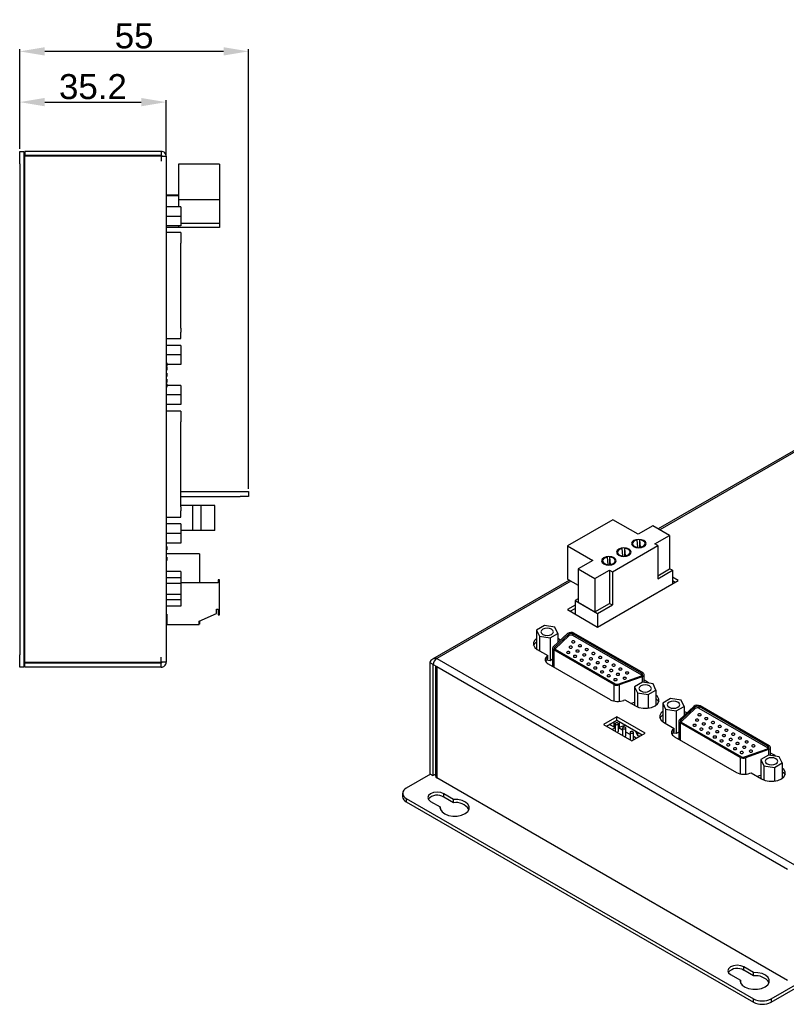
# Model space of a CAD drawing. Header units: millimetres. Extents: x 7267 to 7905, y 43 to 318.
# Tile 2 of 6: x 7563 to 7747, y 44 to 281. Entities that reach past the tile are written whole.
import ezdxf

# ---------------------------------------------------------------- set-up
doc = ezdxf.new("R2010")
doc.units = ezdxf.units.MM
doc.header["$LTSCALE"] = 3
doc.header["$PDSIZE"] = -1
doc.styles.get("Standard").update_dxf_attribs({"font": 'arial.ttf', "height": 6})
doc.dimstyles.new('ISO-25', dxfattribs={"dimtxt": 6, "dimasz": 6, "dimexe": 0.5, "dimexo": 0.625, "dimtad": 1, "dimdec": 1, "dimdsep": 46, "dimtxsty": 'Standard', "dimcen": 0, "dimclrd": 256, "dimclre": 256, "dimadec": 0, "dimazin": 0, "dimtfac": 1, "dimtdec": 1, "dimtmove": 0, "dimatfit": 3, "dimfxl": 1, "dimlwd": 30, "dimlwe": 30, "dimarcsym": 0})

# ---------------------------------------------------------------- blocks, each defined once
blk = doc.blocks.new('*D193')
at = {"lineweight": 30}
for p, q in [((7563.12, 250.14), (7563.12, 261.85)), ((7569.12, 261.35), (7592.32, 261.35)), ((7598.32, 248.74), (7598.32, 261.85))]:
    blk.add_line(p, q, dxfattribs=at)
for points in [[(7569.12, 262.35), (7569.12, 260.35), (7563.12, 261.35)], [(7592.32, 262.35), (7592.32, 260.35), (7598.32, 261.35)]]:
    blk.add_solid(points)
at = {"layer": 'Defpoints', "color": 0}
for p in [(7598.32, 261.35), (7563.12, 249.52), (7598.32, 248.12)]:
    blk.add_point(p, dxfattribs=at)
at = {"color": 0, "insert": (7580.72, 265.04), "char_height": 6, "attachment_point": 5}
blk.add_mtext('35.2', dxfattribs=at)
blk = doc.blocks.new('*D194')
at = {"lineweight": 30}
for p, q in [((7563.12, 250.14), (7563.12, 274.05)), ((7612.12, 273.55), (7569.12, 273.55)), ((7618.12, 168.38), (7618.12, 274.05))]:
    blk.add_line(p, q, dxfattribs=at)
for points in [[(7569.12, 274.55), (7569.12, 272.55), (7563.12, 273.55)], [(7612.12, 274.55), (7612.12, 272.55), (7618.12, 273.55)]]:
    blk.add_solid(points)
at = {"layer": 'Defpoints', "color": 0}
for p in [(7563.12, 273.55), (7563.12, 249.52), (7618.12, 167.75)]:
    blk.add_point(p, dxfattribs=at)
at = {"color": 0, "insert": (7590.62, 277.23), "char_height": 6, "attachment_point": 5}
blk.add_mtext('55', dxfattribs=at)

msp = doc.modelspace()

# ---------------------------------------------------------------- linework, layer by layer
at = {"color": 7, "linetype": 'Continuous', "lineweight": 25}
for p, q in [((7563.12, 249.52), (7564.12, 249.52)), ((7563.12, 246.52), (7563.12, 249.52)), ((7564.12, 249.52), (7564.12, 246.52)), ((7564.32, 249.52), (7564.32, 248.52)), ((7597.12, 249.52), (7564.32, 249.52)), ((7597.12, 249.52), (7597.12, 248.52)), ((7563.12, 246.52), (7563.12, 128.52)), ((7564.12, 246.52), (7564.12, 128.52)), ((7597.12, 248.52), (7564.32, 248.52)), ((7564.32, 247.12), (7564.32, 248.32)), ((7597.12, 248.32), (7564.32, 248.32)), ((7564.32, 127.92), (7564.32, 247.12)), ((7597.32, 248.32), (7597.12, 248.52)), ((7597.12, 248.32), (7597.12, 247.12)), ((7597.12, 248.32), (7598.32, 248.32)), ((7598.32, 248.32), (7598.32, 126.72)), ((7611.12, 246.41), (7601.32, 246.41)), ((7601.32, 246.41), (7601.32, 238.81)), ((7611.12, 246.41), (7611.12, 237.89)), ((7601.32, 238.99), (7598.32, 238.99)), ((7601.32, 238.81), (7598.32, 238.81)), ((7601.32, 238.81), (7601.32, 236.19)), ((7611.12, 237.89), (7601.32, 237.89)), ((7611.12, 237.89), (7611.12, 232.14)), ((7601.82, 236.19), (7598.32, 236.19)), ((7601.82, 236.19), (7601.82, 233.89)), ((7601.82, 233.89), (7598.32, 233.89)), ((7601.82, 233.89), (7601.82, 231.6)), ((7611.12, 232.14), (7601.82, 232.14)), ((7611.12, 232.14), (7611.12, 231.21)), ((7601.82, 231.6), (7598.32, 231.6)), ((7601.32, 231.21), (7598.32, 231.21)), ((7601.82, 229.97), (7598.32, 229.97)), ((7601.32, 231.6), (7601.32, 231.21)), ((7611.12, 231.21), (7601.32, 231.21)), ((7601.82, 229.97), (7601.82, 229.94)), ((7601.82, 229.94), (7601.82, 228.42)), ((7601.82, 228.42), (7601.82, 227.44)), ((7601.82, 207.02), (7601.82, 227.44)), ((7810.7, 213.08), (7716.6, 158.75)), ((7810.88, 212.77), (7716.96, 158.55)), ((7601.82, 207.02), (7601.82, 206.05)), ((7601.82, 204.53), (7601.82, 206.05)), ((7598.32, 204.5), (7601.82, 204.5)), ((7601.82, 204.53), (7601.82, 204.5)), ((7601.82, 202.87), (7598.32, 202.87)), ((7601.82, 202.87), (7601.82, 200.57)), ((7601.82, 200.57), (7598.32, 200.57)), ((7601.82, 200.57), (7601.82, 198.28)), ((7598.52, 198.71), (7598.32, 198.71)), ((7598.32, 197.91), (7598.52, 197.91)), ((7598.52, 197.69), (7598.32, 197.69)), ((7598.32, 196.89), (7598.52, 196.89)), ((7598.52, 198.71), (7598.52, 197.91)), ((7601.82, 198.28), (7598.52, 198.28)), ((7601.82, 198.28), (7598.52, 198.28)), ((7598.52, 197.69), (7598.52, 196.89)), ((7601.82, 198.28), (7601.82, 198.28)), ((7598.52, 196.17), (7598.32, 196.17)), ((7598.32, 195.37), (7598.52, 195.37)), ((7598.52, 194.77), (7598.32, 194.77)), ((7598.52, 196.17), (7598.52, 195.37)), ((7598.52, 194.77), (7598.52, 193.97)), ((7598.32, 193.97), (7598.52, 193.97)), ((7598.52, 193.63), (7598.32, 193.63)), ((7598.32, 192.83), (7598.52, 192.83)), ((7598.52, 193.63), (7598.52, 192.83)), ((7601.82, 193.26), (7598.52, 193.26)), ((7601.82, 193.26), (7601.82, 190.97)), ((7601.82, 190.97), (7598.32, 190.97)), ((7601.82, 190.97), (7601.82, 188.67)), ((7601.82, 188.67), (7598.32, 188.67)), ((7598.52, 187.15), (7598.32, 187.15)), ((7601.82, 187.04), (7598.32, 187.04)), ((7598.52, 187.15), (7598.52, 187.04)), ((7601.82, 187.04), (7601.82, 187.01)), ((7601.82, 187.01), (7601.82, 185.49)), ((7601.82, 185.49), (7601.82, 184.52)), ((7601.82, 164.1), (7601.82, 184.52)), ((7601.82, 167.75), (7616.12, 167.75)), ((7601.82, 166.55), (7616.12, 166.55)), ((7616.12, 167.75), (7618.12, 167.75)), ((7618.12, 166.55), (7616.12, 166.55)), ((7618.12, 167.75), (7618.12, 166.55)), ((7604.75, 164.35), (7601.82, 164.35)), ((7601.82, 164.1), (7601.82, 163.12)), ((7604.75, 158.35), (7604.75, 164.35)), ((7606.76, 164.35), (7604.75, 164.35)), ((7606.76, 158.35), (7606.76, 164.35)), ((7610.02, 164.35), (7606.76, 164.35)), ((7610.02, 158.35), (7610.02, 164.35)), ((7598.32, 161.57), (7601.82, 161.57)), ((7601.82, 161.6), (7601.82, 163.12)), ((7601.82, 161.6), (7601.82, 161.57)), ((7705.71, 160.96), (7694.82, 154.67)), ((7711.74, 157.48), (7705.71, 160.96)), ((7601.82, 159.94), (7598.32, 159.94)), ((7601.82, 159.94), (7601.82, 157.65)), ((7715.28, 159.52), (7711.74, 157.48)), ((7719.34, 157.17), (7715.28, 159.52)), ((7601.82, 157.65), (7598.32, 157.65)), ((7604.75, 158.35), (7601.82, 158.35)), ((7601.82, 157.65), (7601.82, 155.35)), ((7606.76, 158.35), (7604.75, 158.35)), ((7610.02, 158.35), (7606.76, 158.35)), ((7715.81, 155.13), (7719.34, 157.17)), ((7719.34, 157.17), (7719.34, 149.17)), ((7601.82, 155.35), (7598.32, 155.35)), ((7601.82, 155.35), (7598.32, 155.35)), ((7598.52, 154.49), (7598.32, 154.49)), ((7598.52, 154.49), (7598.52, 153.69)), ((7601.82, 155.35), (7601.82, 155.35)), ((7694.82, 154.67), (7700.85, 151.19)), ((7694.82, 154.67), (7694.82, 146.67)), ((7705.57, 148.47), (7716.46, 154.76)), ((7708.12, 152.28), (7707.96, 154.03)), ((7708.51, 154.05), (7708.67, 152.3)), ((7708.51, 154.05), (7708.51, 152.16)), ((7710.38, 155.24), (7710.38, 154.76)), ((7711.71, 154.36), (7711.55, 156.1)), ((7711.71, 154.36), (7711.71, 154.23)), ((7712.1, 156.12), (7712.1, 154.23)), ((7712.1, 156.12), (7712.26, 154.37)), ((7712.26, 154.37), (7712.26, 154.25)), ((7713.46, 154.76), (7713.46, 155.24)), ((7716.46, 154.76), (7715.81, 155.13)), ((7716.46, 154.76), (7716.46, 146.75)), ((7598.32, 153.69), (7598.52, 153.69)), ((7606.32, 152.77), (7598.32, 152.77)), ((7598.52, 151.99), (7598.32, 151.99)), ((7598.52, 151.99), (7598.52, 151.59)), ((7598.52, 151.59), (7598.52, 151.19)), ((7606.32, 152.77), (7606.32, 145.79)), ((7704.53, 150.21), (7704.37, 151.95)), ((7704.92, 151.97), (7704.92, 150.08)), ((7704.92, 151.97), (7705.08, 150.22)), ((7706.79, 153.16), (7706.79, 152.68)), ((7708.12, 152.28), (7708.12, 152.16)), ((7708.67, 152.3), (7708.67, 152.17)), ((7709.87, 152.68), (7709.87, 153.16)), ((7598.32, 151.19), (7598.52, 151.19)), ((7700.85, 151.19), (7697.32, 149.15)), ((7697.32, 149.15), (7701.38, 146.81)), ((7697.32, 149.15), (7697.32, 141.15)), ((7703.2, 151.09), (7703.2, 150.61)), ((7704.53, 150.21), (7704.53, 150.09)), ((7705.08, 150.22), (7705.08, 150.1)), ((7706.28, 150.61), (7706.28, 151.09)), ((7716.46, 147.51), (7719.34, 149.17)), ((7720.01, 148.8), (7719.34, 149.19)), ((7601.82, 148.52), (7598.32, 148.52)), ((7601.82, 146.99), (7598.32, 146.99)), ((7601.82, 148.52), (7601.82, 147.28)), ((7601.82, 147.28), (7601.82, 146.99)), ((7601.82, 146.99), (7601.82, 145.66)), ((7701.38, 146.81), (7704.92, 148.85)), ((7701.38, 146.81), (7701.38, 138.8)), ((7704.92, 148.85), (7705.57, 148.47)), ((7704.92, 148.85), (7704.92, 140.84)), ((7705.57, 148.47), (7705.57, 140.47)), ((7716.46, 146.75), (7720.01, 148.8)), ((7720.01, 148.8), (7720.01, 145.54)), ((7721.41, 146.34), (7720.01, 147.15)), ((7601.82, 145.66), (7598.32, 145.66)), ((7610.79, 145.79), (7601.82, 145.79)), ((7601.82, 145.66), (7601.82, 143.01)), ((7610.79, 146.54), (7610.79, 145.79)), ((7611.17, 146.54), (7610.79, 146.54)), ((7611.17, 138.14), (7611.17, 146.54)), ((7695.25, 146.43), (7662.35, 127.43)), ((7695.6, 146.22), (7663.37, 127.62)), ((7694.82, 146.67), (7697.32, 145.23)), ((7702.03, 135.16), (7721.41, 146.34)), ((7720.01, 146.33), (7720.7, 145.94)), ((7601.82, 143.01), (7598.32, 143.01)), ((7601.82, 143.01), (7601.82, 141.69)), ((7601.82, 141.69), (7598.32, 141.69)), ((7601.82, 140.16), (7598.32, 140.16)), ((7601.82, 141.69), (7601.82, 140.92)), ((7601.82, 140.92), (7601.82, 140.16)), ((7696.64, 140.46), (7694.75, 139.36)), ((7697.32, 141.91), (7696.64, 141.52)), ((7696.64, 141.52), (7702.02, 138.42)), ((7696.64, 141.52), (7696.64, 138.27)), ((7697.32, 141.15), (7701.38, 138.8)), ((7701.38, 138.8), (7704.92, 140.84)), ((7702.02, 138.42), (7705.57, 140.47)), ((7704.92, 140.84), (7705.57, 140.47)), ((7598.52, 138.29), (7598.32, 138.29)), ((7598.52, 138.29), (7598.52, 135.79)), ((7606.29, 136.54), (7610.44, 138.4)), ((7610.44, 139.49), (7610.79, 139.49)), ((7610.44, 138.4), (7610.44, 139.49)), ((7610.79, 139.49), (7610.79, 138.14)), ((7610.79, 138.14), (7611.17, 138.14)), ((7694.75, 139.36), (7702.03, 135.16)), ((7695.46, 138.96), (7696.64, 139.64)), ((7702.02, 138.42), (7702.02, 135.17)), ((7598.52, 135.87), (7598.32, 135.87)), ((7598.52, 135.79), (7606.29, 135.79)), ((7606.29, 135.79), (7606.29, 136.54)), ((7606.32, 135.87), (7606.29, 135.87)), ((7606.32, 136.55), (7606.32, 135.87)), ((7689.22, 135.5), (7687.34, 134.41)), ((7691.78, 135.1), (7689.22, 135.5)), ((7692.46, 133.62), (7691.78, 135.1)), ((7687.34, 134.41), (7688.03, 132.94)), ((7687.34, 134.41), (7687.34, 129.91)), ((7688.03, 132.94), (7690.59, 132.54)), ((7688.03, 132.94), (7688.03, 129.51)), ((7690.59, 132.54), (7692.46, 133.62)), ((7694.78, 133.61), (7691.36, 130.39)), ((7695.12, 133.49), (7691.7, 130.27)), ((7695.12, 133.08), (7691.73, 129.88)), ((7692.46, 133.62), (7692.46, 131.42)), ((7695.12, 133.08), (7695.12, 133.49)), ((7712.65, 123.97), (7696.06, 133.55)), ((7696.06, 133.14), (7696.06, 133.55)), ((7712.65, 123.56), (7696.06, 133.14)), ((7712.94, 124.13), (7696.34, 133.71)), ((7690.59, 132.54), (7690.59, 127.07)), ((7691.7, 129.91), (7691.7, 130.27)), ((7693.12, 132.04), (7692.46, 132.42)), ((7692.46, 131.6), (7692.58, 131.53)), ((7563.12, 125.52), (7563.12, 128.52)), ((7564.12, 128.52), (7564.12, 125.52)), ((7564.32, 126.72), (7564.32, 127.92)), ((7597.12, 126.72), (7597.12, 127.92)), ((7687.53, 129.79), (7690.07, 128.33)), ((7690.07, 128.33), (7689.88, 128.17)), ((7689.88, 127.35), (7689.88, 128.17)), ((7690.07, 127.51), (7690.07, 128.33)), ((7691.21, 130.09), (7691.21, 125.71)), ((7705.95, 121.34), (7691.51, 129.68)), ((7691.51, 129.68), (7691.51, 125.54)), ((7691.79, 129.84), (7706.23, 121.51)), ((7564.12, 125.52), (7563.12, 125.52)), ((7564.32, 126.72), (7597.12, 126.72)), ((7564.32, 125.52), (7564.32, 126.52)), ((7597.12, 126.52), (7564.32, 126.52)), ((7597.12, 125.52), (7564.32, 125.52)), ((7597.12, 126.52), (7597.32, 126.72)), ((7598.32, 126.72), (7597.12, 126.72)), ((7597.12, 125.52), (7597.12, 126.52)), ((7661.68, 126.64), (7662.38, 126.23)), ((7661.68, 126.64), (7661.68, 99.86)), ((7662.55, 126.33), (7662.38, 126.23)), ((7662.38, 126.23), (7662.54, 126.32)), ((7662.38, 126.23), (7662.38, 99.45)), ((7662.53, 126.15), (7663.37, 125.66)), ((7663.02, 125.86), (7663.02, 99.37)), ((7663.37, 127.62), (7749.36, 77.98)), ((7663.37, 125.66), (7747.66, 77)), ((7663.37, 125.66), (7663.37, 98.88)), ((7690.59, 127.07), (7689.72, 127.2)), ((7689.88, 127.35), (7690.07, 127.51)), ((7690.16, 126.32), (7705.08, 117.71)), ((7691.21, 127.43), (7690.59, 127.07)), ((7706.97, 121.46), (7712.54, 123.43)), ((7712.75, 123.23), (7707.18, 121.26)), ((7712.65, 123.56), (7712.65, 123.97)), ((7712.71, 123.52), (7712.65, 123.56)), ((7712.75, 123.23), (7712.75, 121.88)), ((7713.23, 121.82), (7713.23, 123.73)), ((7705.95, 121.34), (7705.95, 117.38)), ((7707.18, 121.26), (7707.18, 117.3)), ((7712.78, 121.89), (7710.9, 120.81)), ((7710.9, 120.81), (7711.59, 119.34)), ((7710.9, 120.81), (7710.9, 116.3)), ((7715.34, 121.5), (7712.78, 121.89)), ((7714.01, 121.94), (7713.23, 122.39)), ((7714.01, 121.7), (7714.01, 121.94)), ((7716.02, 120.02), (7715.34, 121.5)), ((7711.59, 119.34), (7714.15, 118.94)), ((7711.59, 119.34), (7711.59, 115.96)), ((7714.15, 118.94), (7716.02, 120.02)), ((7714.15, 118.94), (7714.15, 115.67)), ((7716.02, 120.02), (7716.02, 116.31)), ((7708.28, 117.55), (7708.55, 117.66)), ((7708.55, 117.66), (7711.09, 116.19)), ((7710.04, 116.8), (7710.9, 117.11)), ((7719.57, 117.97), (7717.7, 116.89)), ((7717.7, 116.89), (7718.38, 115.41)), ((7717.7, 116.89), (7717.7, 112.39)), ((7722.13, 117.58), (7719.57, 117.97)), ((7720.94, 115.02), (7722.82, 116.1)), ((7725.14, 116.08), (7721.72, 112.87)), ((7722.82, 116.1), (7722.13, 117.58)), ((7722.82, 116.1), (7722.82, 113.9)), ((7743.01, 106.45), (7726.41, 116.03)), ((7726.41, 115.62), (7726.41, 116.03)), ((7743.29, 106.61), (7726.7, 116.19)), ((7706.62, 113.61), (7703.41, 111.76)), ((7713.42, 109.69), (7706.62, 113.61)), ((7706.62, 112.8), (7706.62, 113.61)), ((7718.38, 115.41), (7720.94, 115.02)), ((7718.38, 115.41), (7718.38, 111.98)), ((7720.94, 115.02), (7720.94, 109.55)), ((7725.48, 115.96), (7722.06, 112.75)), ((7725.48, 115.56), (7722.08, 112.36)), ((7723.47, 114.52), (7722.82, 114.89)), ((7722.82, 114.08), (7722.93, 114.01)), ((7725.48, 115.56), (7725.48, 115.96)), ((7743.01, 106.04), (7726.41, 115.62)), ((7703.41, 111.76), (7710.21, 107.84)), ((7704.12, 111.35), (7706.62, 112.8)), ((7705.95, 111.14), (7704.84, 111.77)), ((7705.95, 112.41), (7705.95, 111.14)), ((7706.22, 111.93), (7706.22, 110.14)), ((7706.62, 112.8), (7712.72, 109.28)), ((7707.02, 110.13), (7707.02, 111.93)), ((7707.18, 112.48), (7707.18, 111.05)), ((7708.71, 111.59), (7707.18, 111.05)), ((7717.89, 112.27), (7720.43, 110.8)), ((7721.57, 112.56), (7721.57, 108.19)), ((7736.3, 103.82), (7721.86, 112.16)), ((7721.86, 112.16), (7721.86, 108.02)), ((7722.06, 112.38), (7722.06, 112.75)), ((7722.14, 112.32), (7736.58, 103.98)), ((7706.22, 110.93), (7705.53, 110.54)), ((7708.02, 110.36), (7707.02, 110.93)), ((7708.02, 110.89), (7708.02, 109.1)), ((7708.82, 109.09), (7708.82, 110.89)), ((7709.81, 109.32), (7708.82, 109.9)), ((7709.81, 109.85), (7709.81, 108.07)), ((7710.21, 107.84), (7713.42, 109.69)), ((7710.61, 108.07), (7710.61, 109.85)), ((7711.08, 110.22), (7711.59, 109.13)), ((7711.59, 109.93), (7711.59, 109.13)), ((7711.59, 109.13), (7712.27, 109.02)), ((7720.94, 109.55), (7720.08, 109.68)), ((7720.43, 110.8), (7720.24, 110.65)), ((7720.24, 109.83), (7720.24, 110.65)), ((7720.24, 109.83), (7720.43, 109.99)), ((7720.43, 109.99), (7720.43, 110.8)), ((7721.57, 109.91), (7720.94, 109.55)), ((7711.3, 108.46), (7710.61, 108.86)), ((7720.51, 108.8), (7735.43, 100.18)), ((7737.32, 103.93), (7742.89, 105.91)), ((7743.1, 105.71), (7737.53, 103.74)), ((7743.13, 104.37), (7741.26, 103.29)), ((7743.01, 106.04), (7743.01, 106.45)), ((7743.07, 106), (7743.01, 106.04)), ((7743.1, 105.71), (7743.1, 104.36)), ((7745.69, 103.98), (7743.13, 104.37)), ((7743.58, 104.3), (7743.58, 106.2)), ((7744.36, 104.42), (7743.58, 104.87)), ((7744.36, 104.18), (7744.36, 104.42)), ((7736.3, 103.82), (7736.3, 99.86)), ((7737.53, 103.74), (7737.53, 99.77)), ((7741.26, 103.29), (7741.94, 101.81)), ((7741.26, 103.29), (7741.26, 98.78)), ((7741.94, 101.81), (7744.5, 101.42)), ((7741.94, 101.81), (7741.94, 98.43)), ((7744.5, 101.42), (7746.38, 102.5)), ((7746.38, 102.5), (7745.69, 103.98)), ((7746.38, 102.5), (7746.38, 98.79)), ((7661.82, 99.78), (7656.02, 96.43)), ((7661.68, 99.86), (7662.38, 99.45)), ((7662.38, 99.45), (7663.02, 99.82)), ((7738.63, 100.02), (7738.91, 100.14)), ((7738.91, 100.14), (7741.45, 98.67)), ((7740.39, 99.28), (7741.26, 99.59)), ((7744.5, 101.42), (7744.5, 98.14)), ((7747.66, 50.22), (7663.37, 98.88)), ((7655.14, 95.2), (7655.14, 94.39)), ((7667.38, 93.75), (7665.04, 95.1)), ((7665.04, 94.29), (7665.04, 95.1)), ((7656.02, 93.98), (7739.46, 45.81)), ((7656.02, 93.98), (7656.02, 93.16)), ((7656.02, 93.16), (7739.46, 45)), ((7661.85, 93.27), (7664.2, 91.91)), ((7667.38, 92.93), (7665.04, 94.29)), ((7667.38, 92.93), (7667.38, 93.75)), ((7664.2, 91.56), (7664.2, 91.91)), ((7739.51, 52.11), (7737.16, 53.47)), ((7737.16, 52.65), (7737.16, 53.47)), ((7739.51, 51.29), (7737.16, 52.65)), ((7739.51, 51.29), (7739.51, 52.11)), ((7743.7, 45.81), (7758.2, 54.18)), ((7743.7, 45), (7758.2, 53.36)), ((7733.98, 51.63), (7736.33, 50.27)), ((7736.33, 49.92), (7736.33, 50.27)), ((7739.46, 45), (7739.46, 45.81)), ((7743.7, 45.81), (7743.7, 45))]:
    msp.add_line(p, q, dxfattribs=at)
at = {"color": 7, "linetype": 'Continuous', "lineweight": 25, "flags": 128}
for points in [[(7713.16, 155.95), (7712.59, 156.17), (7711.92, 156.25), (7711.25, 156.17), (7710.68, 155.95), (7710.3, 155.62), (7710.17, 155.24), (7710.3, 154.85), (7710.68, 154.52), (7711.25, 154.3), (7711.92, 154.23), (7712.59, 154.3), (7713.16, 154.52), (7713.54, 154.85), (7713.67, 155.24), (7713.54, 155.62), (7713.16, 155.95)], [(7709.57, 153.88), (7709, 154.1), (7708.33, 154.17), (7707.66, 154.1), (7707.09, 153.88), (7706.71, 153.55), (7706.58, 153.16), (7706.71, 152.78), (7707.09, 152.45), (7707.66, 152.23), (7708.33, 152.15), (7709, 152.23), (7709.57, 152.45), (7709.95, 152.78), (7710.08, 153.16), (7709.95, 153.55), (7709.57, 153.88)], [(7707.96, 154.03), (7707.47, 153.9), (7707.09, 153.69), (7706.85, 153.42), (7706.79, 153.12), (7706.91, 152.82), (7707.2, 152.56), (7707.62, 152.38), (7708.12, 152.28)], [(7708.67, 152.3), (7709.16, 152.42), (7709.56, 152.63), (7709.8, 152.9), (7709.87, 153.21), (7709.74, 153.51), (7709.45, 153.77), (7709.02, 153.96), (7708.51, 154.05)], [(7711.55, 156.1), (7711.07, 155.98), (7710.68, 155.77), (7710.45, 155.49), (7710.38, 155.19), (7710.5, 154.89), (7710.79, 154.63), (7711.21, 154.45), (7711.71, 154.36)], [(7712.26, 154.37), (7712.76, 154.49), (7713.15, 154.7), (7713.39, 154.98), (7713.46, 155.28), (7713.34, 155.59), (7713.04, 155.84), (7712.61, 156.03), (7712.1, 156.12)], [(7705.97, 151.8), (7705.41, 152.02), (7704.74, 152.1), (7704.07, 152.02), (7703.5, 151.8), (7703.12, 151.48), (7702.99, 151.09), (7703.12, 150.7), (7703.5, 150.38), (7704.07, 150.16), (7704.74, 150.08), (7705.41, 150.16), (7705.97, 150.38), (7706.35, 150.7), (7706.49, 151.09), (7706.35, 151.48), (7705.97, 151.8)], [(7704.37, 151.95), (7703.88, 151.83), (7703.5, 151.62), (7703.26, 151.35), (7703.2, 151.04), (7703.32, 150.74), (7703.6, 150.49), (7704.02, 150.3), (7704.53, 150.21)], [(7705.08, 150.22), (7705.57, 150.34), (7705.97, 150.55), (7706.21, 150.83), (7706.27, 151.14), (7706.15, 151.44), (7705.86, 151.7), (7705.43, 151.88), (7704.92, 151.97)], [(7690.96, 134.63), (7690.48, 134.82), (7689.9, 134.88), (7689.33, 134.82), (7688.84, 134.63), (7688.52, 134.35), (7688.4, 134.02), (7688.52, 133.69), (7688.84, 133.41), (7689.33, 133.22), (7689.9, 133.15), (7690.48, 133.22), (7690.96, 133.41), (7691.29, 133.69), (7691.4, 134.02), (7691.29, 134.35), (7690.96, 134.63)], [(7687.34, 132.41), (7686.92, 132.04), (7686.59, 131.46), (7686.59, 130.86), (7686.92, 130.28), (7687.53, 129.79)], [(7686.63, 130.75), (7686.92, 131.22), (7687.34, 131.59)], [(7691.36, 130.39), (7691.29, 130.3), (7691.24, 130.21), (7691.22, 130.12), (7691.22, 130.02), (7691.25, 129.93), (7691.31, 129.84), (7691.4, 129.75), (7691.51, 129.68)], [(7691.7, 130.27), (7691.66, 130.22), (7691.63, 130.16), (7691.61, 130.1), (7691.62, 130.05), (7691.64, 129.99), (7691.67, 129.94), (7691.73, 129.89), (7691.79, 129.84)], [(7695.86, 130.5), (7695.73, 130.55), (7695.57, 130.57), (7695.42, 130.55), (7695.29, 130.5), (7695.2, 130.42), (7695.17, 130.34), (7695.2, 130.25), (7695.29, 130.17), (7695.42, 130.12), (7695.57, 130.11), (7695.73, 130.12), (7695.86, 130.17), (7695.94, 130.25), (7695.97, 130.34), (7695.94, 130.42), (7695.86, 130.5)], [(7696.45, 131.77), (7696.32, 131.82), (7696.16, 131.84), (7696.01, 131.82), (7695.88, 131.77), (7695.79, 131.7), (7695.76, 131.61), (7695.79, 131.52), (7695.88, 131.45), (7696.01, 131.4), (7696.16, 131.38), (7696.32, 131.4), (7696.45, 131.45), (7696.53, 131.52), (7696.56, 131.61), (7696.53, 131.7), (7696.45, 131.77)], [(7698.07, 130.84), (7697.94, 130.89), (7697.78, 130.91), (7697.63, 130.89), (7697.5, 130.84), (7697.41, 130.76), (7697.38, 130.68), (7697.41, 130.59), (7697.5, 130.51), (7697.63, 130.46), (7697.78, 130.45), (7697.94, 130.46), (7698.07, 130.51), (7698.15, 130.59), (7698.18, 130.68), (7698.15, 130.76), (7698.07, 130.84)], [(7689.88, 128.17), (7689.66, 127.95), (7689.51, 127.71), (7689.44, 127.47), (7689.44, 127.21), (7689.51, 126.97), (7689.66, 126.73), (7689.88, 126.51), (7690.16, 126.32)], [(7695.27, 129.22), (7695.14, 129.27), (7694.98, 129.29), (7694.83, 129.27), (7694.7, 129.22), (7694.61, 129.15), (7694.58, 129.06), (7694.61, 128.97), (7694.7, 128.9), (7694.83, 128.85), (7694.98, 128.83), (7695.14, 128.85), (7695.27, 128.9), (7695.35, 128.97), (7695.38, 129.06), (7695.35, 129.15), (7695.27, 129.22)], [(7696.89, 128.29), (7696.76, 128.34), (7696.6, 128.36), (7696.45, 128.34), (7696.32, 128.29), (7696.23, 128.21), (7696.2, 128.13), (7696.23, 128.04), (7696.32, 127.96), (7696.45, 127.91), (7696.6, 127.9), (7696.76, 127.91), (7696.89, 127.96), (7696.97, 128.04), (7697, 128.13), (7696.97, 128.21), (7696.89, 128.29)], [(7697.48, 129.56), (7697.35, 129.61), (7697.19, 129.63), (7697.04, 129.61), (7696.91, 129.56), (7696.82, 129.49), (7696.79, 129.4), (7696.82, 129.31), (7696.91, 129.24), (7697.04, 129.19), (7697.19, 129.17), (7697.35, 129.19), (7697.48, 129.24), (7697.56, 129.31), (7697.59, 129.4), (7697.56, 129.49), (7697.48, 129.56)], [(7699.09, 128.63), (7698.97, 128.68), (7698.81, 128.7), (7698.66, 128.68), (7698.53, 128.63), (7698.44, 128.55), (7698.41, 128.47), (7698.44, 128.38), (7698.53, 128.3), (7698.66, 128.25), (7698.81, 128.24), (7698.97, 128.25), (7699.09, 128.3), (7699.18, 128.38), (7699.21, 128.47), (7699.18, 128.55), (7699.09, 128.63)], [(7699.68, 129.9), (7699.55, 129.95), (7699.4, 129.97), (7699.25, 129.95), (7699.12, 129.9), (7699.03, 129.83), (7699, 129.74), (7699.03, 129.65), (7699.12, 129.58), (7699.25, 129.53), (7699.4, 129.51), (7699.55, 129.53), (7699.68, 129.58), (7699.77, 129.65), (7699.8, 129.74), (7699.77, 129.83), (7699.68, 129.9)], [(7701.3, 128.97), (7701.17, 129.02), (7701.02, 129.04), (7700.87, 129.02), (7700.74, 128.97), (7700.65, 128.9), (7700.62, 128.81), (7700.65, 128.72), (7700.74, 128.64), (7700.87, 128.59), (7701.02, 128.58), (7701.17, 128.59), (7701.3, 128.64), (7701.39, 128.72), (7701.42, 128.81), (7701.39, 128.9), (7701.3, 128.97)], [(7702.92, 128.04), (7702.79, 128.09), (7702.64, 128.1), (7702.49, 128.09), (7702.36, 128.04), (7702.27, 127.96), (7702.24, 127.87), (7702.27, 127.78), (7702.36, 127.71), (7702.49, 127.66), (7702.64, 127.64), (7702.79, 127.66), (7702.92, 127.71), (7703.01, 127.78), (7703.04, 127.87), (7703.01, 127.96), (7702.92, 128.04)], [(7689.53, 126.93), (7689.66, 127.13), (7689.88, 127.35)], [(7698.51, 127.35), (7698.38, 127.4), (7698.22, 127.42), (7698.07, 127.4), (7697.94, 127.35), (7697.85, 127.28), (7697.82, 127.19), (7697.85, 127.1), (7697.94, 127.03), (7698.07, 126.98), (7698.22, 126.96), (7698.38, 126.98), (7698.51, 127.03), (7698.59, 127.1), (7698.62, 127.19), (7698.59, 127.28), (7698.51, 127.35)], [(7700.12, 126.42), (7699.99, 126.47), (7699.84, 126.49), (7699.69, 126.47), (7699.56, 126.42), (7699.47, 126.34), (7699.44, 126.26), (7699.47, 126.17), (7699.56, 126.09), (7699.69, 126.04), (7699.84, 126.03), (7699.99, 126.04), (7700.12, 126.09), (7700.21, 126.17), (7700.24, 126.26), (7700.21, 126.34), (7700.12, 126.42)], [(7700.71, 127.69), (7700.58, 127.74), (7700.43, 127.76), (7700.28, 127.74), (7700.15, 127.69), (7700.06, 127.62), (7700.03, 127.53), (7700.06, 127.44), (7700.15, 127.37), (7700.28, 127.32), (7700.43, 127.3), (7700.58, 127.32), (7700.71, 127.37), (7700.8, 127.44), (7700.83, 127.53), (7700.8, 127.62), (7700.71, 127.69)], [(7701.74, 125.49), (7701.61, 125.54), (7701.46, 125.55), (7701.31, 125.54), (7701.18, 125.49), (7701.09, 125.41), (7701.06, 125.32), (7701.09, 125.23), (7701.18, 125.16), (7701.31, 125.11), (7701.46, 125.09), (7701.61, 125.11), (7701.74, 125.16), (7701.83, 125.23), (7701.86, 125.32), (7701.83, 125.41), (7701.74, 125.49)], [(7702.33, 126.76), (7702.2, 126.81), (7702.05, 126.83), (7701.9, 126.81), (7701.77, 126.76), (7701.68, 126.69), (7701.65, 126.6), (7701.68, 126.51), (7701.77, 126.43), (7701.9, 126.38), (7702.05, 126.37), (7702.2, 126.38), (7702.33, 126.43), (7702.42, 126.51), (7702.45, 126.6), (7702.42, 126.69), (7702.33, 126.76)], [(7703.95, 125.83), (7703.82, 125.88), (7703.67, 125.89), (7703.52, 125.88), (7703.39, 125.83), (7703.3, 125.75), (7703.27, 125.66), (7703.3, 125.57), (7703.39, 125.5), (7703.52, 125.45), (7703.67, 125.43), (7703.82, 125.45), (7703.95, 125.5), (7704.04, 125.57), (7704.07, 125.66), (7704.04, 125.75), (7703.95, 125.83)], [(7704.54, 127.1), (7704.41, 127.15), (7704.26, 127.17), (7704.11, 127.15), (7703.98, 127.1), (7703.89, 127.03), (7703.86, 126.94), (7703.89, 126.85), (7703.98, 126.77), (7704.11, 126.72), (7704.26, 126.71), (7704.41, 126.72), (7704.54, 126.77), (7704.63, 126.85), (7704.66, 126.94), (7704.63, 127.03), (7704.54, 127.1)], [(7706.16, 126.17), (7706.03, 126.22), (7705.88, 126.23), (7705.73, 126.22), (7705.6, 126.17), (7705.51, 126.09), (7705.48, 126), (7705.51, 125.91), (7705.6, 125.84), (7705.73, 125.79), (7705.88, 125.77), (7706.03, 125.79), (7706.16, 125.84), (7706.25, 125.91), (7706.28, 126), (7706.25, 126.09), (7706.16, 126.17)], [(7703.36, 124.55), (7703.23, 124.6), (7703.08, 124.62), (7702.93, 124.6), (7702.8, 124.55), (7702.71, 124.48), (7702.68, 124.39), (7702.71, 124.3), (7702.8, 124.22), (7702.93, 124.17), (7703.08, 124.16), (7703.23, 124.17), (7703.36, 124.22), (7703.45, 124.3), (7703.48, 124.39), (7703.45, 124.48), (7703.36, 124.55)], [(7704.98, 123.62), (7704.85, 123.67), (7704.7, 123.68), (7704.55, 123.67), (7704.42, 123.62), (7704.33, 123.54), (7704.3, 123.45), (7704.33, 123.36), (7704.42, 123.29), (7704.55, 123.24), (7704.7, 123.22), (7704.85, 123.24), (7704.98, 123.29), (7705.07, 123.36), (7705.1, 123.45), (7705.07, 123.54), (7704.98, 123.62)], [(7705.57, 124.89), (7705.44, 124.94), (7705.29, 124.96), (7705.14, 124.94), (7705.01, 124.89), (7704.92, 124.82), (7704.89, 124.73), (7704.92, 124.64), (7705.01, 124.56), (7705.14, 124.51), (7705.29, 124.5), (7705.44, 124.51), (7705.57, 124.56), (7705.66, 124.64), (7705.69, 124.73), (7705.66, 124.82), (7705.57, 124.89)], [(7707.19, 123.96), (7707.06, 124.01), (7706.91, 124.02), (7706.76, 124.01), (7706.63, 123.96), (7706.54, 123.88), (7706.51, 123.79), (7706.54, 123.7), (7706.63, 123.63), (7706.76, 123.58), (7706.91, 123.56), (7707.06, 123.58), (7707.19, 123.63), (7707.28, 123.7), (7707.31, 123.79), (7707.28, 123.88), (7707.19, 123.96)], [(7707.78, 125.23), (7707.65, 125.28), (7707.5, 125.3), (7707.34, 125.28), (7707.22, 125.23), (7707.13, 125.16), (7707.1, 125.07), (7707.13, 124.98), (7707.22, 124.9), (7707.34, 124.85), (7707.5, 124.84), (7707.65, 124.85), (7707.78, 124.9), (7707.87, 124.98), (7707.9, 125.07), (7707.87, 125.16), (7707.78, 125.23)], [(7708.81, 123.02), (7708.68, 123.07), (7708.53, 123.09), (7708.37, 123.07), (7708.24, 123.02), (7708.16, 122.95), (7708.13, 122.86), (7708.16, 122.77), (7708.24, 122.69), (7708.37, 122.64), (7708.53, 122.63), (7708.68, 122.64), (7708.81, 122.69), (7708.9, 122.77), (7708.93, 122.86), (7708.9, 122.95), (7708.81, 123.02)], [(7709.4, 124.3), (7709.27, 124.35), (7709.12, 124.36), (7708.96, 124.35), (7708.83, 124.3), (7708.75, 124.22), (7708.72, 124.13), (7708.75, 124.04), (7708.83, 123.97), (7708.96, 123.92), (7709.12, 123.9), (7709.27, 123.92), (7709.4, 123.97), (7709.49, 124.04), (7709.52, 124.13), (7709.49, 124.22), (7709.4, 124.3)], [(7712.54, 123.43), (7712.65, 123.48), (7712.73, 123.54), (7712.79, 123.61), (7712.82, 123.69), (7712.82, 123.76), (7712.79, 123.84), (7712.74, 123.91), (7712.65, 123.97)], [(7712.75, 123.23), (7712.93, 123.31), (7713.07, 123.42), (7713.17, 123.53), (7713.22, 123.66), (7713.22, 123.79), (7713.17, 123.92), (7713.08, 124.03), (7712.94, 124.13)], [(7706.6, 122.68), (7706.47, 122.73), (7706.32, 122.75), (7706.17, 122.73), (7706.04, 122.68), (7705.95, 122.61), (7705.92, 122.52), (7705.95, 122.43), (7706.04, 122.35), (7706.17, 122.3), (7706.32, 122.29), (7706.47, 122.3), (7706.6, 122.35), (7706.69, 122.43), (7706.72, 122.52), (7706.69, 122.61), (7706.6, 122.68)], [(7714.52, 121.03), (7714.04, 121.22), (7713.46, 121.28), (7712.89, 121.22), (7712.4, 121.03), (7712.08, 120.75), (7711.96, 120.42), (7712.08, 120.09), (7712.4, 119.8), (7712.89, 119.62), (7713.46, 119.55), (7714.04, 119.62), (7714.52, 119.8), (7714.85, 120.09), (7714.96, 120.42), (7714.85, 120.75), (7714.52, 121.03)], [(7714.4, 121.64), (7714.31, 121.73), (7714.01, 121.94)], [(7711.09, 116.19), (7711.94, 115.84), (7712.94, 115.65), (7713.99, 115.65), (7714.98, 115.84), (7715.83, 116.19), (7716.45, 116.68), (7716.77, 117.26), (7716.77, 117.86), (7716.45, 118.44), (7716.02, 118.81)], [(7716.02, 117.99), (7716.45, 117.62), (7716.74, 117.15)], [(7721.32, 117.11), (7720.83, 117.3), (7720.26, 117.36), (7719.68, 117.3), (7719.2, 117.11), (7718.87, 116.83), (7718.76, 116.5), (7718.87, 116.16), (7719.2, 115.88), (7719.68, 115.7), (7720.26, 115.63), (7720.83, 115.7), (7721.32, 115.88), (7721.64, 116.16), (7721.76, 116.5), (7721.64, 116.83), (7721.32, 117.11)], [(7717.7, 114.89), (7717.27, 114.52), (7716.95, 113.94), (7716.95, 113.34), (7717.27, 112.76), (7717.89, 112.27)], [(7716.98, 113.23), (7717.27, 113.7), (7717.7, 114.07)], [(7726.8, 114.25), (7726.67, 114.3), (7726.52, 114.32), (7726.36, 114.3), (7726.23, 114.25), (7726.15, 114.18), (7726.12, 114.09), (7726.15, 114), (7726.23, 113.93), (7726.36, 113.88), (7726.52, 113.86), (7726.67, 113.88), (7726.8, 113.93), (7726.89, 114), (7726.92, 114.09), (7726.89, 114.18), (7726.8, 114.25)], [(7706.9, 112.09), (7706.78, 112.14), (7706.62, 112.16), (7706.47, 112.14), (7706.34, 112.09), (7706.25, 112.01), (7706.22, 111.93), (7706.25, 111.84), (7706.34, 111.76), (7706.47, 111.71), (7706.62, 111.69), (7706.78, 111.71), (7706.9, 111.76), (7706.99, 111.84), (7707.02, 111.93), (7706.99, 112.01), (7706.9, 112.09)], [(7721.72, 112.87), (7721.64, 112.78), (7721.59, 112.69), (7721.57, 112.59), (7721.57, 112.5), (7721.61, 112.4), (7721.67, 112.31), (7721.75, 112.23), (7721.86, 112.16)], [(7722.06, 112.75), (7722.01, 112.69), (7721.98, 112.64), (7721.97, 112.58), (7721.97, 112.52), (7721.99, 112.47), (7722.03, 112.41), (7722.08, 112.36), (7722.14, 112.32)], [(7725.62, 111.7), (7725.49, 111.75), (7725.34, 111.77), (7725.18, 111.75), (7725.05, 111.7), (7724.97, 111.63), (7724.94, 111.54), (7724.97, 111.45), (7725.05, 111.38), (7725.18, 111.32), (7725.34, 111.31), (7725.49, 111.32), (7725.62, 111.38), (7725.71, 111.45), (7725.74, 111.54), (7725.71, 111.63), (7725.62, 111.7)], [(7726.21, 112.98), (7726.08, 113.03), (7725.93, 113.04), (7725.77, 113.03), (7725.64, 112.98), (7725.56, 112.9), (7725.53, 112.81), (7725.56, 112.73), (7725.64, 112.65), (7725.77, 112.6), (7725.93, 112.58), (7726.08, 112.6), (7726.21, 112.65), (7726.3, 112.73), (7726.33, 112.81), (7726.3, 112.9), (7726.21, 112.98)], [(7727.83, 112.04), (7727.7, 112.09), (7727.55, 112.11), (7727.39, 112.09), (7727.26, 112.04), (7727.18, 111.97), (7727.15, 111.88), (7727.18, 111.79), (7727.26, 111.72), (7727.39, 111.67), (7727.55, 111.65), (7727.7, 111.67), (7727.83, 111.72), (7727.92, 111.79), (7727.95, 111.88), (7727.92, 111.97), (7727.83, 112.04)], [(7728.42, 113.32), (7728.29, 113.37), (7728.14, 113.38), (7727.98, 113.37), (7727.85, 113.32), (7727.77, 113.24), (7727.74, 113.15), (7727.77, 113.07), (7727.85, 112.99), (7727.98, 112.94), (7728.14, 112.92), (7728.29, 112.94), (7728.42, 112.99), (7728.51, 113.07), (7728.54, 113.15), (7728.51, 113.24), (7728.42, 113.32)], [(7730.04, 112.38), (7729.91, 112.43), (7729.75, 112.45), (7729.6, 112.43), (7729.47, 112.38), (7729.39, 112.31), (7729.35, 112.22), (7729.39, 112.13), (7729.47, 112.06), (7729.6, 112.01), (7729.75, 111.99), (7729.91, 112.01), (7730.04, 112.06), (7730.12, 112.13), (7730.15, 112.22), (7730.12, 112.31), (7730.04, 112.38)], [(7731.66, 111.45), (7731.53, 111.5), (7731.37, 111.52), (7731.22, 111.5), (7731.09, 111.45), (7731, 111.37), (7730.97, 111.28), (7731, 111.2), (7731.09, 111.12), (7731.22, 111.07), (7731.37, 111.05), (7731.53, 111.07), (7731.66, 111.12), (7731.74, 111.2), (7731.77, 111.28), (7731.74, 111.37), (7731.66, 111.45)], [(7706.64, 109.9), (7706.78, 109.92), (7706.9, 109.97), (7706.99, 110.04), (7707.02, 110.13)], [(7707.02, 111.01), (7707.03, 111.01), (7707.18, 111.05)], [(7708.7, 111.05), (7708.57, 111.1), (7708.42, 111.12), (7708.26, 111.1), (7708.14, 111.05), (7708.05, 110.98), (7708.02, 110.89), (7708.05, 110.8), (7708.14, 110.73), (7708.26, 110.68), (7708.42, 110.66), (7708.57, 110.68), (7708.7, 110.73), (7708.79, 110.8), (7708.82, 110.89), (7708.79, 110.98), (7708.7, 111.05)], [(7708.44, 108.86), (7708.57, 108.88), (7708.7, 108.93), (7708.79, 109), (7708.82, 109.09)], [(7710.5, 110.01), (7710.37, 110.06), (7710.21, 110.08), (7710.06, 110.06), (7709.93, 110.01), (7709.84, 109.94), (7709.81, 109.85), (7709.84, 109.76), (7709.93, 109.69), (7710.06, 109.64), (7710.21, 109.62), (7710.37, 109.64), (7710.5, 109.69), (7710.58, 109.76), (7710.61, 109.85), (7710.58, 109.94), (7710.5, 110.01)], [(7720.24, 110.65), (7720.02, 110.43), (7719.87, 110.19), (7719.79, 109.94), (7719.79, 109.69), (7719.86, 109.44), (7720.01, 109.21), (7720.23, 108.99), (7720.51, 108.8)], [(7719.88, 109.41), (7720.02, 109.61), (7720.24, 109.83)], [(7727.24, 110.77), (7727.11, 110.82), (7726.96, 110.83), (7726.8, 110.82), (7726.67, 110.77), (7726.59, 110.69), (7726.56, 110.6), (7726.59, 110.52), (7726.67, 110.44), (7726.8, 110.39), (7726.96, 110.37), (7727.11, 110.39), (7727.24, 110.44), (7727.33, 110.52), (7727.36, 110.6), (7727.33, 110.69), (7727.24, 110.77)], [(7728.86, 109.83), (7728.73, 109.88), (7728.58, 109.9), (7728.42, 109.88), (7728.29, 109.83), (7728.21, 109.76), (7728.18, 109.67), (7728.21, 109.58), (7728.29, 109.51), (7728.42, 109.46), (7728.58, 109.44), (7728.73, 109.46), (7728.86, 109.51), (7728.95, 109.58), (7728.98, 109.67), (7728.95, 109.76), (7728.86, 109.83)], [(7729.45, 111.11), (7729.32, 111.16), (7729.17, 111.17), (7729.01, 111.16), (7728.88, 111.11), (7728.8, 111.03), (7728.77, 110.94), (7728.8, 110.86), (7728.88, 110.78), (7729.01, 110.73), (7729.17, 110.71), (7729.32, 110.73), (7729.45, 110.78), (7729.53, 110.86), (7729.57, 110.94), (7729.53, 111.03), (7729.45, 111.11)], [(7730.48, 108.9), (7730.35, 108.95), (7730.2, 108.96), (7730.04, 108.95), (7729.91, 108.9), (7729.83, 108.82), (7729.8, 108.73), (7729.83, 108.65), (7729.91, 108.57), (7730.04, 108.52), (7730.2, 108.5), (7730.35, 108.52), (7730.48, 108.57), (7730.56, 108.65), (7730.6, 108.73), (7730.56, 108.82), (7730.48, 108.9)], [(7731.07, 110.17), (7730.94, 110.22), (7730.78, 110.24), (7730.63, 110.22), (7730.5, 110.17), (7730.41, 110.1), (7730.38, 110.01), (7730.41, 109.92), (7730.5, 109.85), (7730.63, 109.8), (7730.78, 109.78), (7730.94, 109.8), (7731.07, 109.85), (7731.15, 109.92), (7731.18, 110.01), (7731.15, 110.1), (7731.07, 110.17)], [(7732.69, 109.24), (7732.56, 109.29), (7732.4, 109.31), (7732.25, 109.29), (7732.12, 109.24), (7732.03, 109.16), (7732, 109.07), (7732.03, 108.99), (7732.12, 108.91), (7732.25, 108.86), (7732.4, 108.84), (7732.56, 108.86), (7732.69, 108.91), (7732.77, 108.99), (7732.8, 109.07), (7732.77, 109.16), (7732.69, 109.24)], [(7733.28, 110.51), (7733.15, 110.56), (7732.99, 110.58), (7732.84, 110.56), (7732.71, 110.51), (7732.62, 110.44), (7732.59, 110.35), (7732.62, 110.26), (7732.71, 110.19), (7732.84, 110.14), (7732.99, 110.12), (7733.15, 110.14), (7733.28, 110.19), (7733.36, 110.26), (7733.39, 110.35), (7733.36, 110.44), (7733.28, 110.51)], [(7734.9, 109.58), (7734.77, 109.63), (7734.61, 109.65), (7734.46, 109.63), (7734.33, 109.58), (7734.24, 109.5), (7734.21, 109.41), (7734.24, 109.33), (7734.33, 109.25), (7734.46, 109.2), (7734.61, 109.18), (7734.77, 109.2), (7734.9, 109.25), (7734.98, 109.33), (7735.01, 109.41), (7734.98, 109.5), (7734.9, 109.58)], [(7732.1, 107.96), (7731.97, 108.01), (7731.81, 108.03), (7731.66, 108.01), (7731.53, 107.96), (7731.44, 107.89), (7731.41, 107.8), (7731.44, 107.71), (7731.53, 107.64), (7731.66, 107.59), (7731.81, 107.57), (7731.97, 107.59), (7732.1, 107.64), (7732.18, 107.71), (7732.21, 107.8), (7732.18, 107.89), (7732.1, 107.96)], [(7733.72, 107.03), (7733.59, 107.08), (7733.43, 107.1), (7733.28, 107.08), (7733.15, 107.03), (7733.06, 106.95), (7733.03, 106.86), (7733.06, 106.78), (7733.15, 106.7), (7733.28, 106.65), (7733.43, 106.63), (7733.59, 106.65), (7733.72, 106.7), (7733.8, 106.78), (7733.83, 106.86), (7733.8, 106.95), (7733.72, 107.03)], [(7734.31, 108.3), (7734.18, 108.35), (7734.02, 108.37), (7733.87, 108.35), (7733.74, 108.3), (7733.65, 108.23), (7733.62, 108.14), (7733.65, 108.05), (7733.74, 107.98), (7733.87, 107.93), (7734.02, 107.91), (7734.18, 107.93), (7734.31, 107.98), (7734.39, 108.05), (7734.42, 108.14), (7734.39, 108.23), (7734.31, 108.3)], [(7735.93, 107.37), (7735.8, 107.42), (7735.64, 107.44), (7735.49, 107.42), (7735.36, 107.37), (7735.27, 107.29), (7735.24, 107.2), (7735.27, 107.12), (7735.36, 107.04), (7735.49, 106.99), (7735.64, 106.97), (7735.8, 106.99), (7735.93, 107.04), (7736.01, 107.12), (7736.04, 107.2), (7736.01, 107.29), (7735.93, 107.37)], [(7736.51, 108.64), (7736.38, 108.69), (7736.23, 108.71), (7736.08, 108.69), (7735.95, 108.64), (7735.86, 108.57), (7735.83, 108.48), (7735.86, 108.39), (7735.95, 108.32), (7736.08, 108.27), (7736.23, 108.25), (7736.38, 108.27), (7736.51, 108.32), (7736.6, 108.39), (7736.63, 108.48), (7736.6, 108.57), (7736.51, 108.64)], [(7738.13, 107.71), (7738, 107.76), (7737.85, 107.78), (7737.7, 107.76), (7737.57, 107.71), (7737.48, 107.63), (7737.45, 107.54), (7737.48, 107.46), (7737.57, 107.38), (7737.7, 107.33), (7737.85, 107.31), (7738, 107.33), (7738.13, 107.38), (7738.22, 107.46), (7738.25, 107.54), (7738.22, 107.63), (7738.13, 107.71)], [(7739.75, 106.77), (7739.62, 106.82), (7739.47, 106.84), (7739.32, 106.82), (7739.19, 106.77), (7739.1, 106.7), (7739.07, 106.61), (7739.1, 106.52), (7739.19, 106.45), (7739.32, 106.4), (7739.47, 106.38), (7739.62, 106.4), (7739.75, 106.45), (7739.84, 106.52), (7739.87, 106.61), (7739.84, 106.7), (7739.75, 106.77)], [(7743.1, 105.71), (7743.28, 105.79), (7743.42, 105.89), (7743.52, 106.01), (7743.57, 106.14), (7743.58, 106.27), (7743.53, 106.39), (7743.43, 106.51), (7743.29, 106.61)], [(7735.34, 106.09), (7735.21, 106.14), (7735.05, 106.16), (7734.9, 106.14), (7734.77, 106.09), (7734.68, 106.02), (7734.65, 105.93), (7734.68, 105.84), (7734.77, 105.77), (7734.9, 105.72), (7735.05, 105.7), (7735.21, 105.72), (7735.34, 105.77), (7735.42, 105.84), (7735.45, 105.93), (7735.42, 106.02), (7735.34, 106.09)], [(7736.95, 105.16), (7736.83, 105.21), (7736.67, 105.23), (7736.52, 105.21), (7736.39, 105.16), (7736.3, 105.08), (7736.27, 104.99), (7736.3, 104.91), (7736.39, 104.83), (7736.52, 104.78), (7736.67, 104.76), (7736.83, 104.78), (7736.95, 104.83), (7737.04, 104.91), (7737.07, 104.99), (7737.04, 105.08), (7736.95, 105.16)], [(7737.54, 106.43), (7737.41, 106.48), (7737.26, 106.5), (7737.11, 106.48), (7736.98, 106.43), (7736.89, 106.36), (7736.86, 106.27), (7736.89, 106.18), (7736.98, 106.11), (7737.11, 106.06), (7737.26, 106.04), (7737.41, 106.06), (7737.54, 106.11), (7737.63, 106.18), (7737.66, 106.27), (7737.63, 106.36), (7737.54, 106.43)], [(7739.16, 105.5), (7739.03, 105.55), (7738.88, 105.57), (7738.73, 105.55), (7738.6, 105.5), (7738.51, 105.42), (7738.48, 105.34), (7738.51, 105.25), (7738.6, 105.17), (7738.73, 105.12), (7738.88, 105.1), (7739.03, 105.12), (7739.16, 105.17), (7739.25, 105.25), (7739.28, 105.34), (7739.25, 105.42), (7739.16, 105.5)], [(7742.89, 105.91), (7743, 105.96), (7743.09, 106.02), (7743.15, 106.09), (7743.18, 106.16), (7743.18, 106.24), (7743.15, 106.32), (7743.09, 106.39), (7743.01, 106.45)], [(7744.75, 104.12), (7744.66, 104.2), (7744.36, 104.42)], [(7744.88, 103.51), (7744.39, 103.69), (7743.82, 103.76), (7743.24, 103.69), (7742.76, 103.51), (7742.43, 103.23), (7742.32, 102.89), (7742.43, 102.56), (7742.76, 102.28), (7743.24, 102.09), (7743.82, 102.03), (7744.39, 102.09), (7744.88, 102.28), (7745.2, 102.56), (7745.32, 102.89), (7745.2, 103.23), (7744.88, 103.51)], [(7741.45, 98.67), (7742.3, 98.31), (7743.29, 98.13), (7744.34, 98.13), (7745.34, 98.31), (7746.19, 98.67), (7746.8, 99.16), (7747.13, 99.73), (7747.13, 100.34), (7746.8, 100.91), (7746.38, 101.28)], [(7746.38, 100.47), (7746.8, 100.1), (7747.09, 99.63)], [(7665.04, 95.1), (7664.31, 95.38), (7663.45, 95.48), (7662.58, 95.38), (7661.85, 95.1), (7661.37, 94.68), (7661.2, 94.18), (7661.37, 93.69), (7661.85, 93.27)], [(7664.2, 91.91), (7664.27, 91.3), (7664.66, 90.72), (7665.32, 90.24), (7666.21, 89.9), (7667.23, 89.73), (7668.3, 89.74), (7669.3, 89.94), (7670.16, 90.31), (7670.79, 90.8), (7671.13, 91.38), (7671.16, 92), (7670.86, 92.59), (7670.27, 93.1), (7669.44, 93.48), (7668.45, 93.71), (7667.38, 93.75)], [(7737.16, 53.47), (7736.43, 53.75), (7735.57, 53.85), (7734.71, 53.75), (7733.98, 53.47), (7733.49, 53.04), (7733.32, 52.55), (7733.49, 52.05), (7733.98, 51.63)], [(7736.33, 50.27), (7736.4, 49.66), (7736.78, 49.09), (7737.45, 48.61), (7738.33, 48.27), (7739.36, 48.09), (7740.42, 48.11), (7741.43, 48.31), (7742.29, 48.67), (7742.92, 49.16), (7743.26, 49.75), (7743.28, 50.36), (7742.99, 50.95), (7742.39, 51.46), (7741.56, 51.85), (7740.57, 52.07), (7739.51, 52.11)]]:
    msp.add_lwpolyline(points, dxfattribs=at)
at = {"color": 7, "linetype": 'Continuous', "lineweight": 25}
for centre, radius, start, end in [((7564.32, 246.62), 1.2, 90, 99.5941), ((7564.32, 246.62), 0.2, 90, 180), ((7695.65, 132.43), 1.46, 61.5413, 126.2627), ((7695.64, 132.78), 0.876, 61.5398, 126.2734), ((7695.64, 132.37), 0.876, 61.5398, 126.2734), ((7564.32, 128.42), 0.2, 180, 270), ((7564.32, 128.42), 1.2, 260.4059, 270), ((7664.37, 126.07), 1.84, 122.6054, 177.3942), ((7706.66, 122.74), 1.57, 242.9381, 289.2579), ((7706.66, 122.34), 0.941, 242.9365, 289.2505), ((7706.86, 121.19), 3.91, 242.9097, 291.3855), ((7726, 114.91), 1.46, 61.5414, 126.2628), ((7726, 115.26), 0.876, 61.5397, 126.2736), ((7726, 114.85), 0.876, 61.5397, 126.2736), ((7706.54, 112.19), 1.21, 240.734, 254.7893), ((7737.01, 105.22), 1.57, 242.9381, 289.2579), ((7737.01, 104.82), 0.941, 242.9364, 289.2508), ((7737.21, 103.67), 3.91, 242.9097, 291.3855), ((7663.62, 99.43), 0.604, 185.6953, 245.6243), ((7656.49, 95.2), 1.31, 110.783, 249.2167), ((7663.47, 91.88), 2.87, 56.9012, 138.6887), ((7656.64, 94.54), 1.51, 185.695, 245.6253), ((7668.01, 89.25), 3.73, 33.7883, 99.6873), ((7735.59, 50.24), 2.87, 56.9009, 138.6889), ((7740.14, 47.61), 3.73, 33.7884, 99.6872), ((7741.58, 49.91), 4.61, 242.6096, 297.3905), ((7741.58, 49.09), 4.61, 242.6096, 297.3905)]:
    msp.add_arc(centre, radius, start, end, dxfattribs=at)
for points, knots in [([(7598.32, 248.32), (7598.3, 248.46), (7598.27, 248.76), (7598.01, 249.16), (7597.6, 249.46), (7597.28, 249.5), (7597.12, 249.52)], [0, 0, 0, 0, 0.229344, 0.484178, 0.739076, 1, 1, 1, 1]), ([(7597.12, 125.52), (7597.26, 125.53), (7597.56, 125.56), (7597.96, 125.82), (7598.26, 126.23), (7598.3, 126.55), (7598.32, 126.72)], [0, 0, 0, 0, 0.229346, 0.484178, 0.739077, 1, 1, 1, 1]), ([(7663.37, 127.62), (7663.21, 127.63), (7662.86, 127.65), (7662.36, 127.48), (7661.94, 127.14), (7661.77, 126.81), (7661.68, 126.64)], [0, 0, 0, 0, 0.229344, 0.484178, 0.739076, 1, 1, 1, 1])]:
    msp.add_open_spline(points, degree=3, knots=knots, dxfattribs=at)

# ---------------------------------------------------------------- dimensions: what is measured, and where the dimension line sits
for base, p1, p2, picture, middle in [((7563.12, 273.55), (7618.12, 167.75), (7563.12, 249.52), '*D194', (7590.62, 277.23)), ((7598.32, 261.35), (7563.12, 249.52), (7598.32, 248.12), '*D193', (7580.72, 265.04))]:
    dim = msp.add_linear_dim(base=base, p1=p1, p2=p2, dimstyle='ISO-25')
    dim.commit()
    dim.dimension.update_dxf_attribs({"geometry": picture, "text_midpoint": middle})

doc.saveas('drawing.dxf')
